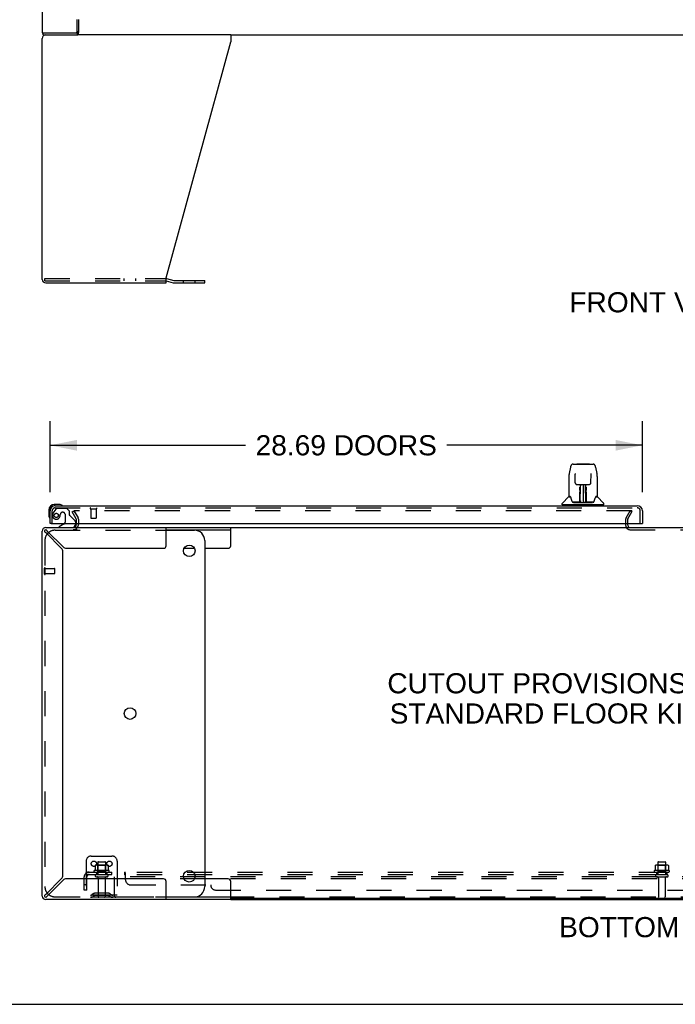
# Model space of a CAD drawing. Header units: inches. Extents: x 0 to 221, y 0 to 143.
# Tile 2 of 33: x 40 to 72, y 0 to 48. Entities that reach past the tile are written whole.
import ezdxf

# ---------------------------------------------------------------- set-up
doc = ezdxf.new("R2010")
doc.units = ezdxf.units.IN
doc.header["$LTSCALE"] = 12.149718
doc.header["$MEASUREMENT"] = 0
doc.linetypes.add('HIDDEN', pattern=[0.2, 0.1, -0.1])
doc.layers.get('0').update_dxf_attribs({"linetype": 'CONTINUOUS'})
for name, color, linetype in [('DEFAULT_2', 8, 'HIDDEN'), ('DIMENSIONS', 7, 'CONTINUOUS'), ('LEFTHAND_DOOR_ASSEMBLY', 7, 'CONTINUOUS'), ('SUBPANEL', 7, 'CONTINUOUS')]:
    doc.layers.add(name, color=color, linetype=linetype)
doc.styles.get("Standard").update_dxf_attribs({"font": 'arial.ttf'})
doc.dimstyles.new('DIMSTYLE_1', dxfattribs={"dimtxt": 0.974576, "dimasz": 1.299435, "dimexe": 0.09, "dimexo": 0.07, "dimgap": 0.0375, "dimtad": 0, "dimtih": 1, "dimtoh": 1, "dimzin": 4, "dimdsep": 46, "dimtxsty": 'Standard', "dimblk": '_FILLED', "dimblk1": '_FILLED', "dimblk2": '_FILLED', "dimcen": 0.09, "dimadec": 3, "dimazin": 1, "dimtfac": 1, "dimtdec": 3, "dimtofl": 0, "dimtmove": 0, "dimatfit": 3, "dimldrblk": '_FILLED', "dimfxl": 0, "dimtolj": 1, "dimtzin": 4, "dimarcsym": 0})

# ---------------------------------------------------------------- blocks, each defined once
blk = doc.blocks.new('_FILLED')
at = {"color": 0, "linetype": 'ByBlock'}
blk.add_solid([(0, 0), (-1, 0.2), (-1, -0.2)], dxfattribs=at)
blk = doc.blocks.new('*D10')
at = {"layer": 'DIMENSIONS', "color": 2, "linetype": 'Continuous'}
for p, q in [((41.375, 24.795), (41.375, 28.228)), ((70.063, 24.795), (70.063, 28.228)), ((41.375, 27.058), (50.848, 27.058)), ((70.063, 27.058), (60.59, 27.058))]:
    blk.add_line(p, q, dxfattribs=at)
at = {"layer": 'DIMENSIONS', "color": 2, "linetype": 'Continuous', "xscale": 1.2994350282, "yscale": 1.2994350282, "zscale": 1.2994350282, "rotation": 180}
blk.add_blockref('_FILLED', (41.375, 27.058), dxfattribs=at)
at = {"layer": 'DIMENSIONS', "color": 2, "linetype": 'Continuous', "xscale": 1.2994350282, "yscale": 1.2994350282, "zscale": 1.2994350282}
blk.add_blockref('_FILLED', (70.063, 27.058), dxfattribs=at)
at = {"layer": 'DIMENSIONS', "color": 2, "linetype": 'Continuous', "insert": (55.719, 27.546), "char_height": 0.97458, "width": 8.76756, "attachment_point": 2, "line_spacing_factor": 0.9}
blk.add_mtext('28.69 DOORS', dxfattribs=at)

msp = doc.modelspace()

# ---------------------------------------------------------------- linework, layer by layer
at = {"color": 3, "linetype": 'Continuous'}
for p, q in [((41, 106.818), (41, 47.026)), ((42.698, 47.088), (42.698, 47.672)), ((41, 47.026), (42.704, 47.026)), ((41, 35.088), (41, 46.755)), ((50.124, 46.922), (42.724, 46.922)), ((50.124, 46.922), (50.124, 46.582)), ((47, 35.171), (50.124, 46.582)), ((41.167, 34.922), (47, 34.922)), ((47, 34.922), (47, 35.171)), ((47.017, 35.124), (47.366, 35.031)), ((47.383, 35.029), (48.869, 35.029)), ((41, 5.241), (41, 22.908)), ((41.167, 23.074), (50.124, 23.074)), ((42.012, 22.139), (41.243, 22.908)), ((42.646, 23.278), (42.646, 23.217)), ((47, 22.199), (47, 23.074)), ((41.167, 22.832), (41.936, 22.063)), ((42.168, 22.074), (46.875, 22.074)), ((42, 6.242), (42, 21.907)), ((41.936, 6.086), (41.167, 5.317)), ((41.243, 5.241), (42.012, 6.01)), ((46.875, 6.074), (42.168, 6.074)), ((47, 5.074), (47, 5.949)), ((50.124, 5.074), (41.167, 5.074)), ((50.124, 5.074), (91.877, 5.074))]:
    msp.add_line(p, q, dxfattribs=at)
at = {"color": 7, "linetype": 'Continuous'}
for p, q in [((42.75, 47.672), (42.75, 47.037)), ((41.052, 46.922), (41.052, 47.026)), ((41.052, 46.922), (42.724, 46.922)), ((42.704, 46.922), (42.704, 47.026)), ((50.124, 46.922), (91.877, 46.922)), ((41.127, 35.041), (41.127, 35.114)), ((47, 35.021), (47.34, 34.93)), ((47.383, 34.925), (48.869, 34.925)), ((48.869, 34.925), (48.869, 35.029)), ((47, 22.97), (50.124, 22.97)), ((47, 22.949), (48.369, 22.949)), ((50.124, 22.199), (50.124, 23.074)), ((50.124, 23.074), (91.877, 23.074)), ((69.354, 23.217), (69.354, 23.278)), ((48.869, 22.449), (48.869, 5.699)), ((47.867, 22.074), (48.371, 22.074)), ((48.869, 22.074), (49.999, 22.074)), ((48.371, 6.074), (47.867, 6.074)), ((49.999, 6.074), (48.869, 6.074)), ((50.124, 5.074), (50.124, 5.949)), ((47, 5.199), (48.369, 5.199)), ((50.124, 5.178), (47, 5.178)), ((91.877, 5.126), (50.124, 5.126)), ((0, 0), (220.904, 0))]:
    msp.add_line(p, q, dxfattribs=at)
at = {"color": 3, "linetype": 'Continuous'}
for points in [[(42.722, 47.052), (42.72, 47.045), (42.719, 47.042), (42.718, 47.039), (42.716, 47.036), (42.715, 47.034), (42.714, 47.032), (42.712, 47.03), (42.71, 47.028), (42.709, 47.027), (42.707, 47.026), (42.706, 47.026), (42.704, 47.026)], [(42.75, 47.088), (42.748, 47.087), (42.746, 47.086), (42.743, 47.085), (42.741, 47.083), (42.739, 47.081), (42.737, 47.078), (42.734, 47.076), (42.733, 47.073), (42.731, 47.071), (42.729, 47.068), (42.728, 47.065), (42.726, 47.062), (42.725, 47.058), (42.724, 47.055), (42.722, 47.052)]]:
    msp.add_lwpolyline(points, dxfattribs=at)
at = {"color": 7, "linetype": 'Continuous'}
for points in [[(42.739, 46.986), (42.738, 46.98), (42.737, 46.974), (42.735, 46.968), (42.734, 46.962), (42.733, 46.956), (42.731, 46.951), (42.73, 46.946), (42.728, 46.942), (42.727, 46.938), (42.725, 46.935), (42.722, 46.932), (42.72, 46.929), (42.717, 46.926), (42.715, 46.925), (42.712, 46.923), (42.709, 46.923), (42.707, 46.922), (42.704, 46.922)], [(42.75, 47.037), (42.749, 47.034), (42.748, 47.031), (42.746, 47.026), (42.745, 47.021), (42.744, 47.016), (42.742, 47.01), (42.741, 47.004), (42.74, 46.998), (42.739, 46.986)], [(41.104, 22.908), (41.105, 22.9), (41.107, 22.893), (41.111, 22.885), (41.116, 22.877), (41.123, 22.87)], [(41.243, 22.908), (41.235, 22.918), (41.228, 22.927), (41.22, 22.936), (41.212, 22.945), (41.205, 22.952), (41.197, 22.958), (41.19, 22.963), (41.182, 22.967), (41.174, 22.97), (41.167, 22.97)], [(41.123, 22.87), (41.13, 22.862), (41.138, 22.854), (41.147, 22.847), (41.157, 22.839), (41.167, 22.832)], [(41.167, 5.317), (41.157, 5.309), (41.147, 5.302), (41.138, 5.294), (41.13, 5.286), (41.123, 5.279), (41.116, 5.271), (41.111, 5.264), (41.107, 5.256), (41.105, 5.248), (41.104, 5.241)], [(41.167, 5.178), (41.174, 5.179), (41.182, 5.181), (41.19, 5.185), (41.197, 5.19), (41.205, 5.197)], [(41.205, 5.197), (41.212, 5.204), (41.22, 5.212), (41.228, 5.221), (41.235, 5.231), (41.243, 5.241)]]:
    msp.add_lwpolyline(points, dxfattribs=at)
for centre in [(48.119, 21.949), (45.252, 14.074), (48.119, 6.199)]:
    msp.add_circle(centre, 0.281, dxfattribs=at)
at = {"color": 3, "linetype": 'Continuous'}
for centre, radius, start, end in [((41.167, 46.755), 0.167, 90, 180), ((42.636, 47.088), 0.0625, 270, 360), ((41.167, 35.088), 0.167, 180, 270), ((46.974, 34.963), 0.167, 75, 81.039), ((47.383, 35.091), 0.0625, 255, 270), ((41.167, 22.908), 0.167, 90, 180), ((42.504, 23.217), 0.142, 270, 360), ((69.469, 23.189), 0.115, 180, 244.7695), ((41.78, 21.907), 0.22, 0, 45), ((42.168, 22.294), 0.22, 225, 270), ((46.875, 22.199), 0.125, 270, 360), ((41.78, 6.242), 0.22, 315, 360), ((42.168, 5.854), 0.22, 90, 135), ((46.875, 5.949), 0.125, 0, 90), ((41.167, 5.241), 0.167, 180, 270)]:
    msp.add_arc(centre, radius, start, end, dxfattribs=at)
at = {"color": 7, "linetype": 'Continuous'}
for centre, radius, start, end in [((47.383, 35.091), 0.167, 255, 270), ((41.167, 22.908), 0.0625, 90, 180), ((48.369, 22.449), 0.5, 0, 90), ((69.469, 23.189), 0.115, 244.7695, 270), ((41.627, 22.449), 0.5, 128.9378, 141.304), ((49.999, 22.199), 0.125, 270, 360), ((49.999, 5.949), 0.125, 0, 90), ((41.627, 5.699), 0.5, 218.696, 231.0622), ((48.369, 5.699), 0.5, 270, 360), ((41.167, 5.241), 0.0625, 180, 270)]:
    msp.add_arc(centre, radius, start, end, dxfattribs=at)
at = {"layer": 'DEFAULT_2', "color": 8, "linetype": 'HIDDEN'}
for p, q in [((41.127, 35.13), (46.974, 35.13)), ((41.127, 35.114), (41.127, 35.13)), ((41.127, 35.026), (41.127, 35.041)), ((41.127, 35.026), (46.974, 35.026)), ((44.97, 35.026), (44.97, 35.13)), ((45.533, 35.026), (45.533, 35.13)), ((46.991, 35.024), (47, 35.021)), ((47.837, 34.925), (47.837, 35.029)), ((48.4, 34.925), (48.4, 35.029)), ((42.446, 23.835), (42.536, 23.887)), ((42.642, 23.494), (42.446, 23.835)), ((42.536, 23.887), (42.732, 23.546)), ((42.55, 23.862), (42.732, 23.546)), ((69.531, 23.887), (42.568, 23.887)), ((69.269, 23.547), (69.465, 23.887)), ((69.359, 23.495), (69.555, 23.835)), ((69.555, 23.835), (69.465, 23.887)), ((69.546, 23.822), (69.546, 23.874)), ((42.646, 23.479), (42.646, 23.278)), ((42.75, 23.479), (42.75, 23.217)), ((69.25, 23.479), (69.25, 23.189)), ((69.354, 23.278), (69.354, 23.479)), ((41.627, 22.949), (47, 22.949)), ((42.698, 22.97), (42.504, 22.97)), ((69.354, 23.189), (69.354, 23.217)), ((69.469, 22.97), (72.531, 22.97)), ((41.127, 22.449), (41.127, 5.699)), ((41.104, 20.828), (41.104, 21.112)), ((41.147, 20.828), (41.147, 21.112)), ((41.147, 21.094), (41.594, 21.094)), ((41.604, 20.856), (41.604, 21.084)), ((41.147, 20.846), (41.594, 20.846)), ((43.375, 7.178), (44.375, 7.178)), ((43.125, 6.928), (43.125, 5.178)), ((43.556, 6.718), (43.556, 6.5)), ((44.131, 6.739), (43.62, 6.739)), ((43.692, 6.719), (43.672, 6.739)), ((43.688, 6.873), (43.688, 6.278)), ((43.692, 6.423), (43.692, 6.719)), ((44.059, 6.719), (43.692, 6.719)), ((43.718, 6.903), (44.033, 6.903)), ((44.059, 6.719), (44.079, 6.739)), ((44.059, 6.423), (44.059, 6.719)), ((44.063, 6.873), (44.063, 6.278)), ((44.194, 6.718), (44.194, 6.5)), ((44.625, 6.928), (44.625, 5.178)), ((70.681, 6.718), (70.681, 6.5)), ((71.256, 6.739), (70.745, 6.739)), ((70.817, 6.719), (70.797, 6.739)), ((70.813, 6.873), (70.813, 6.278)), ((71.184, 6.719), (70.817, 6.719)), ((70.817, 6.423), (70.817, 6.719)), ((70.843, 6.903), (71.158, 6.903)), ((71.184, 6.719), (71.204, 6.739)), ((71.184, 6.423), (71.184, 6.719)), ((71.188, 6.873), (71.188, 6.278)), ((71.319, 6.718), (71.319, 6.5)), ((44.231, 6.473), (43.519, 6.473)), ((43.541, 6.403), (44.209, 6.403)), ((43.618, 6.278), (44.133, 6.278)), ((43.692, 6.423), (43.672, 6.403)), ((44.059, 6.423), (43.692, 6.423)), ((44.059, 6.423), (44.079, 6.403)), ((71.356, 6.473), (70.644, 6.473)), ((70.666, 6.403), (71.334, 6.403)), ((70.743, 6.278), (71.258, 6.278)), ((70.817, 6.423), (70.797, 6.403)), ((71.184, 6.423), (70.817, 6.423)), ((71.184, 6.423), (71.204, 6.403)), ((43.618, 6.168), (44.133, 6.168)), ((43.71, 6.106), (43.71, 5.208)), ((44.04, 6.106), (44.04, 5.208)), ((44.5, 6.074), (44.5, 6.178)), ((97.5, 6.178), (44.5, 6.178)), ((44.5, 5.241), (44.5, 6.074)), ((97.5, 6.074), (44.5, 6.074)), ((70.743, 6.168), (71.258, 6.168)), ((70.835, 6.106), (70.835, 5.208)), ((71.165, 6.106), (71.165, 5.208)), ((44.625, 5.282), (43.125, 5.282)), ((43.468, 5.351), (43.4, 5.302)), ((43.529, 5.266), (43.461, 5.218)), ((44.216, 5.372), (43.535, 5.372)), ((44.216, 5.268), (43.535, 5.268)), ((43.7, 5.372), (43.7, 5.268)), ((44.05, 5.372), (44.05, 5.268)), ((44.222, 5.266), (44.29, 5.218)), ((44.282, 5.351), (44.35, 5.302)), ((41.627, 5.199), (47, 5.199)), ((44.563, 5.178), (43.125, 5.178)), ((97.438, 5.178), (44.563, 5.178))]:
    msp.add_line(p, q, dxfattribs=at)
for points in [[(42.568, 23.887), (42.566, 23.887), (42.563, 23.886), (42.561, 23.886), (42.559, 23.885), (42.557, 23.884), (42.555, 23.883), (42.554, 23.882), (42.552, 23.88), (42.551, 23.879), (42.55, 23.877), (42.549, 23.875), (42.548, 23.873), (42.548, 23.871), (42.548, 23.87)], [(42.548, 23.87), (42.548, 23.869), (42.548, 23.867), (42.548, 23.865), (42.549, 23.864), (42.55, 23.862)], [(69.544, 23.881), (69.543, 23.882), (69.542, 23.883), (69.541, 23.884), (69.539, 23.885), (69.538, 23.886), (69.536, 23.886), (69.535, 23.887), (69.533, 23.887), (69.531, 23.887)], [(69.544, 23.881), (69.545, 23.879), (69.545, 23.878), (69.546, 23.877), (69.546, 23.875), (69.546, 23.874)], [(69.546, 23.874), (69.546, 23.874), (69.546, 23.872), (69.546, 23.871), (69.545, 23.869), (69.545, 23.868)], [(43.562, 6.727), (43.561, 6.726), (43.56, 6.725), (43.558, 6.724), (43.558, 6.723), (43.557, 6.721), (43.556, 6.719), (43.556, 6.718)], [(44.188, 6.727), (44.19, 6.726), (44.191, 6.725), (44.192, 6.724), (44.193, 6.723), (44.194, 6.721), (44.194, 6.719), (44.194, 6.718)], [(70.687, 6.727), (70.686, 6.726), (70.685, 6.725), (70.683, 6.724), (70.683, 6.723), (70.682, 6.721), (70.681, 6.719), (70.681, 6.718)], [(71.313, 6.727), (71.315, 6.726), (71.316, 6.725), (71.317, 6.724), (71.318, 6.723), (71.319, 6.721), (71.319, 6.719), (71.319, 6.718)], [(43.556, 6.5), (43.556, 6.499), (43.556, 6.497), (43.556, 6.496), (43.555, 6.496), (43.555, 6.495), (43.555, 6.494), (43.554, 6.494), (43.554, 6.493), (43.554, 6.493), (43.553, 6.493), (43.553, 6.492), (43.553, 6.492), (43.552, 6.492), (43.552, 6.492), (43.552, 6.491), (43.552, 6.491), (43.551, 6.491), (43.551, 6.491)], [(44.199, 6.491), (44.199, 6.491), (44.199, 6.491), (44.199, 6.491), (44.198, 6.492), (44.198, 6.492), (44.198, 6.492), (44.198, 6.492), (44.197, 6.493), (44.197, 6.493), (44.197, 6.493), (44.196, 6.494), (44.196, 6.494), (44.195, 6.495), (44.195, 6.496), (44.195, 6.496), (44.194, 6.497), (44.194, 6.499), (44.194, 6.5)], [(70.681, 6.5), (70.681, 6.499), (70.681, 6.497), (70.681, 6.496), (70.68, 6.496), (70.68, 6.495), (70.68, 6.494), (70.679, 6.494), (70.679, 6.493), (70.679, 6.493), (70.678, 6.493), (70.678, 6.492), (70.678, 6.492), (70.677, 6.492), (70.677, 6.492), (70.677, 6.491), (70.677, 6.491), (70.676, 6.491), (70.676, 6.491)], [(71.324, 6.491), (71.324, 6.491), (71.324, 6.491), (71.324, 6.491), (71.323, 6.492), (71.323, 6.492), (71.323, 6.492), (71.323, 6.492), (71.322, 6.493), (71.322, 6.493), (71.322, 6.493), (71.321, 6.494), (71.321, 6.494), (71.32, 6.495), (71.32, 6.496), (71.32, 6.496), (71.319, 6.497), (71.319, 6.499), (71.319, 6.5)]]:
    msp.add_lwpolyline(points, dxfattribs=at)
for centre in [(43.5, 6.803), (44.25, 6.803)]:
    msp.add_circle(centre, 0.128, dxfattribs=at)
for centre, radius, start, end in [((46.974, 34.963), 0.167, 81.039, 90), ((46.974, 34.963), 0.0625, 75, 90), ((42.616, 23.479), 0.03, 0, 30), ((42.616, 23.479), 0.134, 0, 30), ((69.387, 23.479), 0.137, 150, 180), ((69.387, 23.479), 0.033, 150, 180), ((41.627, 22.449), 0.5, 90, 128.9378), ((42.504, 23.217), 0.246, 270, 360), ((69.469, 23.189), 0.219, 180, 270), ((41.627, 22.449), 0.5, 141.304, 180), ((41.126, 21.112), 0.0215, 360, 180), ((41.594, 21.084), 0.01, 360, 90), ((41.126, 20.828), 0.0215, 180, 0), ((41.594, 20.856), 0.01, 270, 0), ((43.375, 6.928), 0.25, 90, 180), ((44.375, 6.928), 0.25, 0, 90), ((43.62, 6.598), 0.141, 90, 113.95), ((43.718, 6.873), 0.03, 90, 180), ((44.033, 6.873), 0.03, 0, 90), ((44.131, 6.598), 0.141, 66.05, 90), ((70.745, 6.598), 0.141, 90, 113.95), ((70.843, 6.873), 0.03, 90, 180), ((71.158, 6.873), 0.03, 0, 90), ((71.256, 6.598), 0.141, 66.05, 90), ((43.541, 6.442), 0.0384, 124.4497, 270), ((43.875, 5.873), 0.698, 117.6814, 120.6631), ((43.618, 6.223), 0.055, 90, 270), ((44.133, 6.223), 0.055, 270, 90), ((43.875, 5.873), 0.698, 59.3369, 62.3186), ((44.209, 6.442), 0.0384, 270, 55.5503), ((70.666, 6.442), 0.0384, 124.4497, 270), ((71, 5.873), 0.698, 117.6814, 120.6631), ((70.743, 6.223), 0.055, 90, 270), ((71.258, 6.223), 0.055, 270, 90), ((71, 5.873), 0.698, 59.3369, 62.3186), ((71.334, 6.442), 0.0384, 270, 55.5503), ((43.648, 6.106), 0.0625, 0, 90), ((44.103, 6.106), 0.0625, 90, 180), ((70.773, 6.106), 0.0625, 0, 90), ((71.228, 6.106), 0.0625, 90, 180), ((41.627, 5.699), 0.5, 180, 218.696), ((41.627, 5.699), 0.5, 231.0622, 270), ((43.339, 5.386), 0.104, 270, 305.7539), ((43.535, 5.258), 0.114, 90, 125.7539), ((43.535, 5.258), 0.01, 90, 125.7539), ((44.216, 5.258), 0.114, 54.2461, 90), ((44.216, 5.258), 0.01, 54.2461, 90), ((44.411, 5.386), 0.104, 234.2461, 270), ((43.339, 5.386), 0.208, 270, 305.7539), ((43.74, 5.208), 0.03, 180, 270), ((44.01, 5.208), 0.03, 270, 360), ((44.411, 5.386), 0.208, 234.2461, 270), ((44.563, 5.241), 0.0625, 180, 270), ((70.865, 5.208), 0.03, 180, 270), ((71.135, 5.208), 0.03, 270, 360)]:
    msp.add_arc(centre, radius, start, end, dxfattribs=at)
at = {"layer": 'LEFTHAND_DOOR_ASSEMBLY', "color": 7, "linetype": 'Continuous'}
for p, q in [((66.579, 25.994), (66.514, 25.688)), ((66.703, 26.148), (67.673, 26.148)), ((66.894, 26.155), (67.481, 26.155)), ((67.797, 25.993), (67.862, 25.688)), ((66.499, 25.545), (66.499, 24.581)), ((66.499, 25.545), (66.499, 25.545)), ((66.8, 25.683), (66.8, 25.68)), ((66.8, 25.68), (66.8, 25.675)), ((66.8, 25.666), (66.801, 25.655)), ((66.808, 25.242), (66.801, 25.655)), ((67.568, 25.242), (67.575, 25.661)), ((67.575, 25.67), (67.575, 25.676)), ((67.575, 25.661), (67.575, 25.67)), ((67.877, 25.545), (67.877, 24.581)), ((66.888, 25.164), (66.948, 25.164)), ((66.989, 25.165), (67.387, 25.165)), ((67.037, 24.924), (67.038, 24.961)), ((67.037, 24.885), (67.037, 24.924)), ((67.038, 24.995), (67.038, 25.025)), ((67.038, 24.961), (67.038, 24.995)), ((67.044, 24.81), (67.045, 24.906)), ((67.048, 25.165), (67.045, 24.81)), ((67.046, 24.982), (67.045, 24.945)), ((67.045, 24.945), (67.045, 24.906)), ((67.045, 24.81), (67.045, 24.79)), ((67.045, 24.79), (67.045, 24.782)), ((67.061, 24.927), (67.046, 24.927)), ((67.046, 24.921), (67.061, 24.921)), ((67.05, 24.305), (67.065, 25.165)), ((67.074, 25.16), (67.073, 25.111)), ((67.074, 25.165), (67.074, 25.16)), ((67.188, 25.165), (67.188, 24.294)), ((67.303, 25.111), (67.302, 25.165)), ((67.325, 24.305), (67.31, 25.165)), ((67.33, 24.927), (67.315, 24.927)), ((67.315, 24.921), (67.33, 24.921)), ((67.331, 24.81), (67.327, 25.165)), ((67.33, 24.945), (67.33, 24.982)), ((67.33, 24.906), (67.33, 24.945)), ((67.331, 24.81), (67.33, 24.906)), ((67.331, 24.79), (67.331, 24.81)), ((67.331, 24.791), (67.331, 24.801)), ((67.331, 24.763), (67.331, 24.791)), ((67.331, 24.782), (67.331, 24.79)), ((67.338, 25.025), (67.338, 24.995)), ((67.338, 24.995), (67.338, 24.961)), ((67.338, 24.961), (67.338, 24.924)), ((67.338, 24.924), (67.338, 24.885)), ((67.427, 25.164), (67.488, 25.164)), ((66.49, 24.557), (66.195, 24.262)), ((66.567, 24.573), (66.507, 24.573)), ((66.511, 24.565), (66.573, 24.565)), ((66.571, 24.569), (66.571, 24.569)), ((67.034, 24.317), (67.036, 24.639)), ((67.043, 24.613), (67.036, 24.613)), ((67.041, 24.317), (67.043, 24.613)), ((67.043, 24.312), (67.044, 24.319)), ((67.043, 24.311), (67.043, 24.312)), ((67.043, 24.309), (67.043, 24.311)), ((67.043, 24.308), (67.043, 24.309)), ((67.043, 24.307), (67.043, 24.308)), ((67.044, 24.358), (67.046, 24.45)), ((67.044, 24.33), (67.044, 24.358)), ((67.044, 24.319), (67.044, 24.33)), ((67.044, 24.33), (67.044, 24.306)), ((67.045, 24.782), (67.047, 24.782)), ((67.047, 24.782), (67.046, 24.705)), ((67.046, 24.705), (67.046, 24.705)), ((67.046, 24.694), (67.046, 24.705)), ((67.048, 24.698), (67.046, 24.698)), ((67.046, 24.695), (67.054, 24.695)), ((67.046, 24.69), (67.046, 24.694)), ((67.046, 24.688), (67.046, 24.69)), ((67.046, 24.687), (67.046, 24.688)), ((67.046, 24.686), (67.046, 24.687)), ((67.046, 24.686), (67.046, 24.686)), ((67.046, 24.45), (67.046, 24.685)), ((67.06, 24.372), (67.051, 24.373)), ((67.06, 24.372), (67.059, 24.296)), ((67.324, 24.373), (67.316, 24.372)), ((67.317, 24.296), (67.316, 24.372)), ((67.321, 24.695), (67.33, 24.695)), ((67.33, 24.698), (67.327, 24.698)), ((67.329, 24.782), (67.33, 24.705)), ((67.33, 24.705), (67.33, 24.703)), ((67.33, 24.703), (67.33, 24.691)), ((67.33, 24.691), (67.33, 24.689)), ((67.33, 24.689), (67.33, 24.688)), ((67.33, 24.45), (67.33, 24.686)), ((67.33, 24.45), (67.331, 24.358)), ((67.331, 24.358), (67.332, 24.331)), ((67.332, 24.331), (67.332, 24.319)), ((67.332, 24.306), (67.332, 24.33)), ((67.332, 24.319), (67.332, 24.316)), ((67.332, 24.316), (67.332, 24.313)), ((67.332, 24.313), (67.332, 24.311)), ((67.332, 24.311), (67.332, 24.309)), ((67.332, 24.309), (67.332, 24.308)), ((67.332, 24.309), (67.332, 24.309)), ((67.332, 24.308), (67.332, 24.307)), ((67.801, 24.562), (67.805, 24.569)), ((67.803, 24.565), (67.865, 24.565)), ((67.805, 24.569), (67.805, 24.569)), ((67.808, 24.573), (67.809, 24.574)), ((67.869, 24.573), (67.808, 24.573)), ((67.885, 24.557), (68.18, 24.262)), ((41.315, 23.929), (41.315, 23.673)), ((41.375, 23.929), (41.375, 23.886)), ((41.835, 24.192), (41.578, 24.192)), ((41.622, 24.132), (41.578, 24.132)), ((41.873, 24.189), (41.835, 24.192)), ((66.184, 24.18), (66.184, 24.234)), ((68.184, 24.172), (66.192, 24.172)), ((66.243, 24.172), (66.243, 24.132)), ((67.035, 24.298), (66.702, 24.298)), ((66.723, 24.29), (67.652, 24.29)), ((67.036, 24.298), (67.035, 24.298)), ((67.038, 24.294), (67.036, 24.295)), ((67.04, 24.299), (67.04, 24.297)), ((67.049, 24.295), (67.053, 24.291)), ((67.054, 24.298), (67.052, 24.298)), ((67.059, 24.296), (67.188, 24.294)), ((67.317, 24.296), (67.188, 24.294)), ((67.323, 24.298), (67.322, 24.298)), ((67.332, 24.306), (67.332, 24.304)), ((67.335, 24.3), (67.336, 24.299)), ((67.336, 24.297), (67.336, 24.299)), ((67.338, 24.292), (67.338, 24.294)), ((67.674, 24.298), (67.341, 24.298)), ((68.133, 24.172), (68.133, 24.132)), ((68.192, 24.18), (68.192, 24.234)), ((41.315, 23.673), (41.318, 23.635)), ((41.437, 23.278), (41.375, 23.278)), ((42.055, 23.251), (41.817, 23.113)), ((41.817, 23.074), (41.817, 23.113)), ((42.604, 23.278), (42.604, 23.231)), ((70.001, 23.278), (70.063, 23.278))]:
    msp.add_line(p, q, dxfattribs=at)
at = {"layer": 'LEFTHAND_DOOR_ASSEMBLY', "color": 3, "linetype": 'Continuous'}
for p, q in [((41.375, 23.278), (41.375, 23.886)), ((41.622, 24.132), (69.816, 24.132)), ((70.063, 23.886), (70.063, 23.278)), ((41.437, 23.278), (70.001, 23.278))]:
    msp.add_line(p, q, dxfattribs=at)
at = {"layer": 'LEFTHAND_DOOR_ASSEMBLY', "color": 8, "linetype": 'HIDDEN'}
for p, q in [((41.479, 23.278), (41.479, 23.886)), ((41.655, 23.974), (41.554, 23.83)), ((41.622, 24.028), (69.816, 24.028)), ((41.72, 24.007), (42.171, 24.007)), ((42.297, 23.881), (42.171, 24.007)), ((42.297, 23.881), (42.297, 23.702)), ((43.337, 23.985), (43.621, 23.985)), ((43.355, 23.985), (43.355, 23.538)), ((43.603, 23.985), (43.603, 23.538)), ((69.959, 23.278), (69.959, 23.886)), ((42.007, 23.815), (41.974, 23.815)), ((42.105, 23.717), (42.105, 23.338)), ((42.356, 23.644), (42.575, 23.425)), ((42.604, 23.354), (42.604, 23.278)), ((43.365, 23.528), (43.593, 23.528))]:
    msp.add_line(p, q, dxfattribs=at)
at = {"layer": 'LEFTHAND_DOOR_ASSEMBLY', "color": 7, "linetype": 'Continuous'}
for points in [[(66.703, 26.148), (66.7, 26.148), (66.686, 26.146), (66.673, 26.143), (66.661, 26.138), (66.65, 26.131), (66.639, 26.123), (66.63, 26.114), (66.622, 26.105), (66.615, 26.094), (66.609, 26.083), (66.603, 26.07), (66.597, 26.057), (66.592, 26.042), (66.587, 26.025), (66.582, 26.007), (66.579, 25.994)], [(67.797, 25.994), (67.794, 26.007), (67.789, 26.025), (67.784, 26.042), (67.779, 26.057), (67.773, 26.071), (67.767, 26.083), (67.76, 26.095), (67.753, 26.105), (67.745, 26.115), (67.736, 26.124), (67.725, 26.132), (67.714, 26.138), (67.701, 26.143), (67.688, 26.147), (67.675, 26.148), (67.673, 26.148)], [(66.514, 25.688), (66.508, 25.657), (66.503, 25.618), (66.5, 25.578), (66.499, 25.544)], [(66.8, 25.687), (66.8, 25.687), (66.8, 25.687), (66.8, 25.687), (66.8, 25.686), (66.8, 25.685), (66.8, 25.683)], [(66.8, 25.675), (66.8, 25.669), (66.8, 25.666)], [(67.575, 25.676), (67.576, 25.68), (67.576, 25.682), (67.576, 25.684), (67.576, 25.685), (67.576, 25.686), (67.576, 25.687), (67.576, 25.687)], [(67.877, 25.544), (67.876, 25.578), (67.873, 25.618), (67.867, 25.658), (67.862, 25.688)], [(66.808, 25.242), (66.808, 25.235), (66.81, 25.224), (66.814, 25.213), (66.819, 25.203), (66.825, 25.194), (66.832, 25.186), (66.841, 25.178), (66.851, 25.173), (66.861, 25.168), (66.872, 25.165), (66.882, 25.164), (66.887, 25.164)], [(66.949, 25.164), (66.958, 25.164), (66.969, 25.164), (66.98, 25.165), (66.989, 25.165)], [(67.036, 24.639), (67.037, 24.665), (67.037, 24.69), (67.037, 24.714), (67.037, 24.737), (67.037, 24.758), (67.037, 24.777), (67.037, 24.795)], [(67.046, 25.03), (67.046, 25.029), (67.045, 25.027), (67.044, 25.026), (67.042, 25.025), (67.04, 25.025), (67.038, 25.025)], [(67.045, 24.79), (67.045, 24.789), (67.046, 24.786), (67.047, 24.782)], [(67.046, 25.03), (67.046, 24.999), (67.046, 24.982)], [(67.329, 24.782), (67.329, 24.786), (67.33, 24.789)], [(67.33, 24.982), (67.33, 25.015), (67.33, 25.03)], [(67.339, 24.795), (67.338, 24.777), (67.339, 24.758), (67.339, 24.737), (67.339, 24.714), (67.339, 24.69), (67.339, 24.665), (67.339, 24.639), (67.342, 24.317)], [(67.387, 25.165), (67.396, 25.165), (67.407, 25.164), (67.418, 25.164), (67.427, 25.164)], [(67.489, 25.164), (67.495, 25.164), (67.505, 25.166), (67.516, 25.169), (67.526, 25.173), (67.536, 25.179), (67.544, 25.187), (67.552, 25.195), (67.558, 25.205), (67.563, 25.215), (67.566, 25.225), (67.567, 25.236), (67.568, 25.242)], [(66.567, 24.574), (66.567, 24.574), (66.567, 24.574), (66.567, 24.573)], [(66.567, 24.573), (66.568, 24.573), (66.568, 24.572), (66.569, 24.571), (66.57, 24.571)], [(66.57, 24.571), (66.569, 24.571), (66.569, 24.572), (66.569, 24.573), (66.568, 24.573), (66.569, 24.573)], [(66.57, 24.571), (66.57, 24.57), (66.571, 24.569)], [(66.576, 24.565), (66.574, 24.567), (66.573, 24.568), (66.572, 24.569), (66.571, 24.57), (66.57, 24.571)], [(66.571, 24.569), (66.575, 24.562), (66.588, 24.534), (66.603, 24.498), (66.619, 24.456), (66.635, 24.408), (66.649, 24.361)], [(66.649, 24.361), (66.652, 24.353), (66.657, 24.34), (66.662, 24.329), (66.667, 24.321), (66.672, 24.314)], [(66.672, 24.314), (66.678, 24.308), (66.684, 24.303), (66.692, 24.299), (66.699, 24.298), (66.702, 24.298)], [(67.04, 24.299), (67.041, 24.3), (67.042, 24.301), (67.042, 24.302), (67.042, 24.303), (67.043, 24.304), (67.043, 24.304), (67.043, 24.304), (67.043, 24.305), (67.043, 24.305), (67.043, 24.305), (67.043, 24.305), (67.043, 24.306), (67.043, 24.306), (67.043, 24.306), (67.043, 24.306), (67.043, 24.307), (67.043, 24.307)], [(67.046, 24.686), (67.046, 24.686), (67.046, 24.686)], [(67.33, 24.688), (67.33, 24.687), (67.33, 24.687), (67.33, 24.686)], [(67.332, 24.666), (67.332, 24.692), (67.331, 24.717), (67.331, 24.741), (67.331, 24.763)], [(67.335, 24.317), (67.332, 24.64), (67.332, 24.666)], [(67.332, 24.307), (67.333, 24.307), (67.333, 24.306), (67.333, 24.306), (67.333, 24.306), (67.333, 24.305), (67.333, 24.305), (67.333, 24.305), (67.333, 24.305), (67.333, 24.304), (67.333, 24.304), (67.333, 24.303), (67.333, 24.303), (67.334, 24.302), (67.334, 24.301), (67.335, 24.3)], [(67.674, 24.298), (67.676, 24.298), (67.683, 24.299), (67.691, 24.302), (67.697, 24.307), (67.703, 24.313)], [(67.703, 24.313), (67.709, 24.32), (67.714, 24.329), (67.719, 24.339), (67.723, 24.352), (67.726, 24.361)], [(67.726, 24.361), (67.74, 24.407), (67.756, 24.455), (67.772, 24.497), (67.787, 24.533), (67.801, 24.562)], [(67.806, 24.571), (67.805, 24.57), (67.804, 24.569), (67.803, 24.568), (67.801, 24.567), (67.8, 24.565)], [(67.805, 24.569), (67.805, 24.57), (67.806, 24.571)], [(67.806, 24.571), (67.806, 24.571), (67.807, 24.572), (67.808, 24.573), (67.808, 24.573)], [(67.807, 24.573), (67.807, 24.573), (67.807, 24.573), (67.807, 24.572), (67.806, 24.571), (67.806, 24.571)], [(67.033, 24.298), (67.035, 24.298), (67.037, 24.299), (67.039, 24.3), (67.04, 24.301), (67.041, 24.303), (67.041, 24.305)], [(67.036, 24.295), (67.036, 24.295), (67.035, 24.295), (67.035, 24.294), (67.034, 24.294), (67.034, 24.293), (67.033, 24.292)], [(67.043, 24.305), (67.043, 24.304), (67.042, 24.302), (67.041, 24.3), (67.039, 24.299), (67.037, 24.298), (67.036, 24.298)], [(67.036, 24.298), (67.037, 24.298), (67.039, 24.299), (67.04, 24.299)], [(67.04, 24.299), (67.042, 24.3), (67.043, 24.302)], [(67.043, 24.302), (67.044, 24.304), (67.044, 24.306)], [(67.043, 24.301), (67.043, 24.301), (67.044, 24.3), (67.045, 24.298), (67.047, 24.297), (67.048, 24.296), (67.049, 24.295)], [(67.049, 24.298), (67.048, 24.299), (67.047, 24.299), (67.046, 24.3), (67.046, 24.3), (67.045, 24.301), (67.044, 24.302), (67.044, 24.303), (67.044, 24.303)], [(67.052, 24.298), (67.052, 24.298), (67.051, 24.298), (67.05, 24.298), (67.049, 24.298)], [(67.053, 24.291), (67.055, 24.29), (67.055, 24.29)], [(67.321, 24.29), (67.321, 24.29), (67.322, 24.291), (67.326, 24.295)], [(67.326, 24.298), (67.324, 24.298), (67.323, 24.298)], [(67.332, 24.303), (67.332, 24.302), (67.331, 24.301), (67.33, 24.3), (67.329, 24.3), (67.328, 24.299), (67.327, 24.298), (67.326, 24.298)], [(67.326, 24.295), (67.327, 24.295), (67.329, 24.296), (67.33, 24.297), (67.331, 24.298), (67.332, 24.299), (67.332, 24.3), (67.333, 24.301), (67.333, 24.301)], [(67.332, 24.304), (67.333, 24.302), (67.334, 24.3), (67.335, 24.299), (67.336, 24.299)], [(67.335, 24.305), (67.335, 24.304), (67.336, 24.302), (67.337, 24.3), (67.339, 24.299), (67.34, 24.298), (67.343, 24.298)], [(67.336, 24.299), (67.338, 24.298), (67.339, 24.298)], [(67.338, 24.292), (67.337, 24.292), (67.337, 24.291), (67.338, 24.291), (67.338, 24.291), (67.338, 24.291), (67.339, 24.291), (67.34, 24.291), (67.34, 24.291), (67.341, 24.292), (67.341, 24.292), (67.342, 24.292), (67.343, 24.292)], [(67.339, 24.298), (67.34, 24.298), (67.341, 24.298)]]:
    msp.add_lwpolyline(points, dxfattribs=at)
at = {"layer": 'LEFTHAND_DOOR_ASSEMBLY', "color": 8, "linetype": 'HIDDEN'}
msp.add_circle((41.679, 23.665), 0.101, dxfattribs=at)
at = {"layer": 'LEFTHAND_DOOR_ASSEMBLY', "color": 7, "linetype": 'Continuous'}
for centre, radius, start, end in [((66.894, 26.135), 0.0197, 90, 139.7821), ((67.481, 26.135), 0.0197, 40.2179, 90), ((66.511, 24.536), 0.0295, 90, 135), ((66.507, 24.581), 0.00787, 180, 270), ((67.048, 24.689), 0.00886, 359, 89), ((67.328, 24.689), 0.00886, 91, 181), ((67.865, 24.536), 0.0295, 45, 90), ((67.869, 24.581), 0.00787, 270, 360), ((41.578, 23.929), 0.263, 90, 180), ((41.578, 23.929), 0.203, 90, 180), ((41.835, 23.942), 0.25, 59.1101, 90), ((41.955, 24.147), 0.015, 270, 353.6204), ((41.955, 24.144), 0.015, 6.3796, 59.1101), ((66.223, 24.234), 0.0394, 135, 180), ((66.192, 24.18), 0.00787, 180, 270), ((67.048, 24.298), 0.00787, 182, 258.8695), ((67.059, 24.305), 0.00886, 179, 269), ((67.059, 24.305), 0.00886, 179.0026, 257.5816), ((67.317, 24.305), 0.00886, 271, 1), ((67.328, 24.298), 0.00787, 281.1329, 358), ((68.152, 24.234), 0.0394, 0, 45), ((68.184, 24.18), 0.00787, 270, 360), ((41.565, 23.673), 0.25, 180, 210.8899), ((41.364, 23.552), 0.015, 210.8899, 263.6204), ((41.36, 23.552), 0.015, 276.3796, 360), ((42.005, 23.338), 0.1, 300.092, 323.4532), ((42.447, 23.231), 0.157, 270, 360)]:
    msp.add_arc(centre, radius, start, end, dxfattribs=at)
at = {"layer": 'LEFTHAND_DOOR_ASSEMBLY', "color": 3, "linetype": 'Continuous'}
for centre, start, end in [((41.622, 23.886), 90, 180), ((69.816, 23.886), 0, 90)]:
    msp.add_arc(centre, 0.246, start, end, dxfattribs=at)
at = {"layer": 'LEFTHAND_DOOR_ASSEMBLY', "color": 8, "linetype": 'HIDDEN'}
for centre, radius, start, end in [((41.622, 23.886), 0.142, 90, 180), ((41.869, 23.608), 0.386, 144.9, 163.1561), ((41.72, 23.928), 0.079, 90, 144.9), ((43.337, 24.007), 0.0215, 90, 270), ((43.621, 24.007), 0.0215, 270, 90), ((69.816, 23.886), 0.142, 0, 90), ((41.679, 23.665), 0.187, 163.1561, 342.1518), ((41.483, 23.729), 0.393, 342.0702, 358.3397), ((41.974, 23.717), 0.098, 90, 180), ((42.007, 23.717), 0.098, 0, 90), ((42.336, 23.702), 0.039, 180, 248.3904), ((42.285, 23.573), 0.1, 45, 68.3904), ((42.504, 23.354), 0.1, 0, 45), ((43.365, 23.538), 0.01, 180, 270), ((43.593, 23.538), 0.01, 270, 360), ((42.005, 23.338), 0.1, 323.4532, 360)]:
    msp.add_arc(centre, radius, start, end, dxfattribs=at)
at = {"layer": 'SUBPANEL', "color": 8, "linetype": 'HIDDEN'}
for p, q in [((43.118, 6.349), (43.197, 6.253)), ((43.157, 6.278), (43.157, 6.403)), ((43.157, 6.403), (98.844, 6.403)), ((43.157, 6.278), (98.844, 6.278)), ((43.625, 6.403), (43.625, 6.278)), ((44.125, 6.403), (44.125, 6.278)), ((44.354, 6.403), (44.354, 6.278)), ((44.635, 6.403), (44.635, 6.278)), ((44.996, 6.278), (44.996, 6.403)), ((45.032, 6.028), (45.032, 6.349)), ((70.75, 6.403), (70.75, 6.278)), ((71.25, 6.403), (71.25, 6.278)), ((43.032, 5.528), (43.032, 6.166)), ((43.157, 5.778), (43.032, 5.778)), ((43.157, 5.528), (43.157, 6.166)), ((45.282, 5.778), (49.157, 5.778)), ((43.157, 5.528), (43.032, 5.528)), ((49.407, 5.528), (92.594, 5.528))]:
    msp.add_line(p, q, dxfattribs=at)
for points in [[(43.118, 6.349), (43.12, 6.351), (43.122, 6.354), (43.124, 6.356), (43.126, 6.36), (43.128, 6.363), (43.13, 6.366), (43.132, 6.37), (43.133, 6.374)], [(43.133, 6.374), (43.136, 6.381), (43.138, 6.384), (43.139, 6.387), (43.141, 6.39), (43.142, 6.393), (43.144, 6.396), (43.146, 6.398), (43.148, 6.4), (43.15, 6.401), (43.152, 6.402), (43.153, 6.403), (43.155, 6.403), (43.157, 6.403)], [(43.156, 6.338), (43.156, 6.338), (43.156, 6.338), (43.156, 6.338), (43.156, 6.338), (43.156, 6.337), (43.156, 6.337), (43.157, 6.337), (43.157, 6.336), (43.157, 6.335), (43.157, 6.335)], [(43.18, 6.274), (43.18, 6.274), (43.18, 6.274), (43.179, 6.275), (43.179, 6.275), (43.179, 6.275), (43.179, 6.276), (43.178, 6.276), (43.178, 6.277), (43.178, 6.277), (43.178, 6.278), (43.177, 6.278), (43.177, 6.279), (43.177, 6.279), (43.176, 6.28), (43.176, 6.281), (43.176, 6.281), (43.175, 6.282), (43.175, 6.283), (43.174, 6.283), (43.174, 6.284), (43.174, 6.285), (43.173, 6.285), (43.173, 6.286), (43.173, 6.287), (43.172, 6.288), (43.172, 6.288), (43.172, 6.289), (43.171, 6.29), (43.171, 6.291), (43.171, 6.291), (43.17, 6.292), (43.17, 6.293), (43.169, 6.294), (43.169, 6.295), (43.169, 6.296), (43.168, 6.296), (43.168, 6.297), (43.168, 6.298), (43.167, 6.299), (43.167, 6.3), (43.167, 6.301), (43.166, 6.302), (43.166, 6.303), (43.165, 6.304), (43.165, 6.305), (43.165, 6.306), (43.164, 6.307), (43.164, 6.308), (43.164, 6.309), (43.163, 6.31), (43.163, 6.311), (43.162, 6.313), (43.162, 6.314), (43.162, 6.315), (43.161, 6.316), (43.161, 6.317), (43.161, 6.318), (43.16, 6.319), (43.16, 6.32), (43.16, 6.321), (43.16, 6.322), (43.159, 6.323), (43.159, 6.324), (43.159, 6.325), (43.159, 6.326), (43.158, 6.327), (43.158, 6.328), (43.158, 6.329), (43.158, 6.33), (43.158, 6.331), (43.157, 6.332), (43.157, 6.333), (43.157, 6.334), (43.157, 6.335), (43.157, 6.335), (43.157, 6.336), (43.157, 6.337), (43.157, 6.337), (43.156, 6.338), (43.156, 6.338), (43.156, 6.338)], [(43.184, 6.26), (43.18, 6.264), (43.178, 6.266), (43.176, 6.268), (43.174, 6.27), (43.171, 6.272), (43.169, 6.273), (43.167, 6.275), (43.164, 6.276), (43.162, 6.277), (43.16, 6.278), (43.158, 6.278), (43.157, 6.278)], [(43.176, 6.278), (43.177, 6.278), (43.177, 6.277), (43.178, 6.277), (43.178, 6.276), (43.178, 6.276), (43.179, 6.276), (43.179, 6.275), (43.179, 6.275), (43.179, 6.275), (43.179, 6.274), (43.18, 6.274)], [(43.197, 6.253), (43.197, 6.252), (43.196, 6.252), (43.195, 6.252), (43.194, 6.253), (43.193, 6.253), (43.192, 6.254), (43.191, 6.255), (43.189, 6.256), (43.187, 6.257), (43.186, 6.259), (43.184, 6.26)], [(45.01, 6.393), (45.008, 6.396), (45.006, 6.398), (45.004, 6.4), (45.002, 6.401), (45.001, 6.402), (44.999, 6.403), (44.998, 6.403), (44.996, 6.403)], [(45.006, 6.272), (45.005, 6.273), (45.003, 6.275), (45.002, 6.276), (45.001, 6.277), (44.999, 6.278), (44.998, 6.278), (44.996, 6.278)], [(45.012, 6.264), (45.009, 6.268), (45.008, 6.27), (45.006, 6.272), (45.005, 6.273), (45.003, 6.275), (45.002, 6.276), (45.001, 6.277), (44.999, 6.278), (44.998, 6.278), (44.996, 6.278)], [(45.002, 6.401), (45.001, 6.402), (44.999, 6.403)], [(45.015, 6.384), (45.013, 6.387), (45.011, 6.39), (45.01, 6.393), (45.008, 6.396), (45.006, 6.398), (45.004, 6.4)], [(45.025, 6.253), (45.023, 6.253), (45.022, 6.254), (45.02, 6.255), (45.019, 6.256), (45.017, 6.257), (45.016, 6.259), (45.014, 6.26), (45.013, 6.262), (45.012, 6.264)], [(45.032, 6.253), (45.03, 6.252), (45.028, 6.252), (45.026, 6.252), (45.025, 6.253), (45.023, 6.253), (45.022, 6.254), (45.02, 6.255), (45.019, 6.256), (45.017, 6.257), (45.016, 6.259), (45.014, 6.26)], [(45.018, 6.377), (45.016, 6.381), (45.015, 6.384)], [(45.027, 6.356), (45.025, 6.36), (45.024, 6.363), (45.022, 6.366), (45.021, 6.37), (45.018, 6.377)], [(45.032, 6.253), (45.03, 6.252), (45.028, 6.252), (45.026, 6.252)], [(45.03, 6.351), (45.028, 6.354), (45.027, 6.356)], [(45.032, 6.349), (45.03, 6.351), (45.028, 6.354)]]:
    msp.add_lwpolyline(points, dxfattribs=at)
for centre, radius, start, end in [((43.269, 6.166), 0.237, 90, 180), ((43.269, 6.166), 0.112, 90, 180), ((45.282, 6.028), 0.25, 180, 270), ((49.407, 5.778), 0.25, 180, 270)]:
    msp.add_arc(centre, radius, start, end, dxfattribs=at)

# ---------------------------------------------------------------- texts
at = {"layer": 'DIMENSIONS', "color": 2, "linetype": 'Continuous', "attachment_point": 2, "line_spacing_factor": 0.9}
for s, insert, char_height, width in [('FRONT VIEW', (70.795, 34.469), 0.9746, 8.52845), ('CUTOUT PROVISIONS FOR MOUNTING A\\PSTANDARD FLOOR KIT TO THE BOTTOM', (71.134, 16.027), 0.97458, 26.79904), ('BOTTOM VIEW', (70.868, 4.223), 0.97458, 9.65881)]:
    msp.add_mtext(s, dxfattribs=dict(at, insert=insert, char_height=char_height, width=width))

# ---------------------------------------------------------------- dimensions: what is measured, and where the dimension line sits
at = {"layer": 'DIMENSIONS', "color": 2, "linetype": 'Continuous'}
dim = msp.add_linear_dim(base=(70.063, 27.058), p1=(41.375, 24.725), p2=(70.063, 24.725), text='<> DOORS', dimstyle='DIMSTYLE_1', dxfattribs=at)
dim.commit()
dim.dimension.update_dxf_attribs({"geometry": '*D10', "text_midpoint": (55.719, 27.058), "dimtype": 160})

doc.saveas('drawing.dxf')
